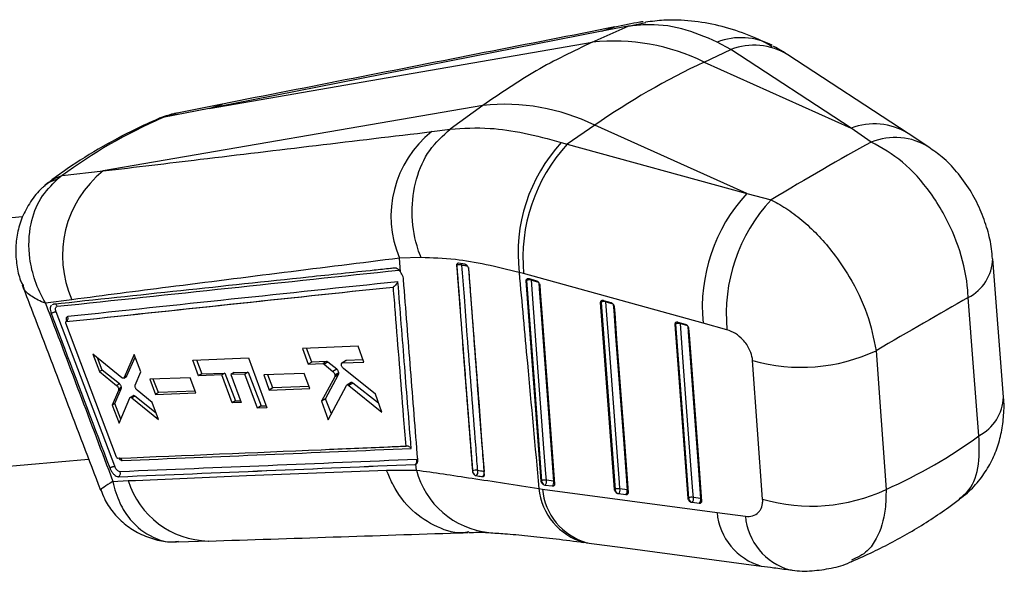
# Model space of a CAD drawing. Extents: x 29 to 520, y 22 to 419.
# Tile 2 of 14: x 177 to 256, y 56 to 101. Entities that reach past the tile are written whole.
import ezdxf

# ---------------------------------------------------------------- set-up
doc = ezdxf.new("R2010")
doc.units = 0
doc.header["$LTSCALE"] = 1.5
doc.layers.get('0').update_dxf_attribs({"linetype": 'CONTINUOUS'})

msp = doc.modelspace()

# ---------------------------------------------------------------- linework, layer by layer
at = {"color": 7, "linetype": 'CONTINUOUS'}
for p, q in [((226.129885, 100.169021), (227.5245, 100.464507)), ((223.999894, 99.770854), (192.489285, 93.581821)), ((223.243561, 98.88729), (226.128475, 100.16839)), ((226.129885, 100.169021), (223.999894, 99.770854)), ((226.128475, 100.16839), (226.129885, 100.169021)), ((192.489285, 93.581821), (223.243561, 98.88729)), ((234.363735, 98.301351), (233.265013, 98.905964)), ((232.221019, 97.300961), (234.363735, 98.301351)), ((244.01533, 91.989316), (234.363735, 98.301351)), ((232.221019, 97.300961), (244.01533, 91.989316)), ((248.582951, 91.570877), (238.93346, 97.88159)), ((214.461142, 93.817307), (183.991547, 88.560949)), ((192.489285, 93.581821), (188.764575, 92.839645)), ((193.543199, 93.920415), (189.920469, 93.208638)), ((214.461142, 93.817307), (211.842703, 91.922484)), ((188.764575, 92.839645), (189.176264, 93.008212)), ((210.360251, 91.716965), (211.839884, 91.920461)), ((211.839884, 91.920461), (211.842703, 91.922484)), ((223.4386, 92.230979), (221.233324, 90.709725)), ((235.632105, 86.739555), (223.4386, 92.230979)), ((245.629873, 90.878899), (244.01533, 91.989316)), ((250.254318, 90.474813), (248.583244, 91.569774)), ((220.755504, 90.856386), (221.233324, 90.709725)), ((221.233324, 90.709725), (235.632105, 86.739555)), ((180.696567, 88.186341), (183.991547, 88.560949)), ((180.696567, 88.186341), (180.315049, 87.897784)), ((235.632105, 86.739555), (237.589464, 86.234921)), ((177.509845, 84.874856), (155.579167, 82.916239)), ((209.497283, 81.611108), (207.771445, 81.564616)), ((207.859376, 80.456394), (207.771445, 81.564616)), ((256.240424, 70.416654), (255.376277, 81.516769)), ((212.34855, 80.976464), (212.35962, 80.982855)), ((213.01996, 81.079517), (212.500163, 81.155429)), ((213.067387, 81.06632), (213.01996, 81.079517)), ((217.731392, 80.327493), (217.367726, 80.424102)), ((232.129742, 76.35618), (217.731392, 80.327493)), ((218.146319, 79.926302), (218.163561, 79.921889)), ((218.163561, 79.921889), (218.751642, 79.750394)), ((207.257692, 79.25141), (207.250453, 79.247505)), ((217.934865, 79.740356), (217.970451, 79.7609)), ((219.133443, 63.686882), (217.934865, 79.740356)), ((181.479291, 78.233958), (179.356828, 77.955967)), ((179.961937, 77.857317), (179.887751, 77.824008)), ((223.909763, 77.997972), (223.945346, 78.018513)), ((225.030643, 62.995382), (223.909763, 77.997972)), ((224.121288, 78.183891), (224.138443, 78.179494)), ((224.138443, 78.179494), (224.726502, 78.007999)), ((184.91241, 64.866086), (180.21254, 77.254108)), ((185.059772, 65.613163), (180.999498, 76.346455)), ((181.024781, 76.474429), (181.026289, 76.4753)), ((181.026612, 76.475362), (181.026289, 76.475297)), ((229.88452, 76.255517), (229.920097, 76.276055)), ((230.927935, 62.303923), (229.88452, 76.255517)), ((230.096155, 76.44139), (230.113185, 76.437019)), ((230.113185, 76.437019), (230.701225, 76.265513)), ((234.049134, 75.825382), (232.129742, 76.35618)), ((204.448432, 74.502999), (199.970756, 74.330642)), ((199.970756, 74.330642), (200.430454, 73.064162)), ((200.71855, 73.230476), (200.294841, 74.343117)), ((204.904784, 73.234691), (204.448432, 74.502999)), ((185.485853, 71.976456), (183.15623, 73.869024)), ((183.15623, 73.869024), (183.689421, 72.463553)), ((183.907821, 72.589632), (183.53905, 73.558024)), ((186.480031, 73.832626), (185.66836, 71.982)), ((185.894807, 72.112726), (186.557561, 73.626118)), ((186.998807, 72.450841), (186.480031, 73.832626)), ((191.169943, 73.389053), (195.648349, 73.562682)), ((195.648349, 73.562682), (197.112029, 69.563701)), ((191.637509, 72.127151), (191.169943, 73.389053)), ((191.461661, 73.400361), (191.890775, 72.273358)), ((200.71855, 73.230476), (200.430454, 73.064162)), ((200.430454, 73.064162), (201.603119, 73.108908)), ((201.896699, 73.278389), (200.71855, 73.230476)), ((201.896699, 73.278389), (201.603119, 73.108908)), ((202.005408, 73.233759), (201.710646, 73.063597)), ((201.710646, 73.063597), (202.424652, 72.480125)), ((202.731353, 72.65718), (202.005408, 73.233759)), ((203.451066, 73.332746), (203.150052, 73.158974)), ((203.487504, 73.343076), (203.186425, 73.169266)), ((203.186425, 73.169266), (204.904784, 73.234691)), ((203.487504, 73.343076), (203.452341, 73.330233)), ((204.845915, 73.398296), (203.487504, 73.343076)), ((236.913443, 62.224448), (236.105882, 73.359395)), ((183.907821, 72.589632), (183.689421, 72.463553)), ((183.689421, 72.463553), (185.061998, 71.357768)), ((185.286393, 71.487308), (183.907821, 72.589632)), ((185.632846, 71.94018), (185.859246, 72.070878)), ((185.894807, 72.112726), (185.66836, 71.982)), ((186.552047, 71.389286), (186.998807, 72.450841)), ((190.975807, 71.969646), (187.721722, 71.845443)), ((191.423232, 70.763432), (190.975807, 71.969646)), ((191.890775, 72.273358), (191.637509, 72.127151)), ((193.499084, 72.19842), (191.637509, 72.127151)), ((191.890775, 72.273358), (193.761076, 72.349665)), ((193.761076, 72.349665), (193.499084, 72.19842)), ((194.326938, 69.950373), (193.499084, 72.19842)), ((193.761076, 72.349665), (194.611969, 70.114918)), ((194.509197, 72.380188), (194.243669, 72.226902)), ((195.35762, 72.269493), (194.243669, 72.226902)), ((194.243669, 72.226902), (195.070241, 69.978115)), ((194.509197, 72.380188), (195.628486, 72.42586)), ((195.628486, 72.42586), (195.35762, 72.269493)), ((196.359513, 69.535752), (195.35762, 72.269493)), ((195.628486, 72.42586), (196.662348, 69.710575)), ((200.121773, 72.318696), (196.869026, 72.195265)), ((196.869026, 72.195265), (197.311029, 70.985833)), ((197.605825, 71.156015), (197.205209, 72.20802)), ((200.561139, 71.107827), (200.121773, 72.318696)), ((202.570105, 72.058122), (201.508046, 70.090398)), ((201.841109, 70.282671), (202.88353, 72.239059)), ((202.731353, 72.65718), (202.424652, 72.480125)), ((202.88353, 72.239059), (202.570105, 72.058122)), ((202.89652, 72.363928), (202.584766, 72.183956)), ((205.834385, 70.647201), (203.265289, 72.701727)), ((185.286393, 71.487308), (185.061998, 71.357768)), ((185.445931, 71.221163), (185.220591, 71.091077)), ((187.721722, 71.845443), (188.172654, 70.641153)), ((188.414902, 70.781), (188.00543, 71.856273)), ((197.605825, 71.156015), (197.311029, 70.985833)), ((200.500932, 71.273755), (197.605825, 71.156015)), ((202.052267, 68.585816), (203.516616, 71.352955)), ((203.877915, 71.577706), (203.549043, 71.387852)), ((204.021927, 71.544709), (203.691628, 71.354032)), ((203.691628, 71.354032), (206.353818, 69.19904)), ((206.094977, 69.920678), (204.021927, 71.544709)), ((185.216392, 70.947938), (184.706799, 69.779255)), ((184.929151, 69.907616), (185.441793, 71.07806)), ((185.441793, 71.07806), (185.216392, 70.947938)), ((185.260169, 68.31774), (186.11518, 70.352951)), ((186.382178, 70.529521), (186.151193, 70.396176)), ((186.528358, 70.494683), (186.296442, 70.360801)), ((186.296442, 70.360801), (188.431238, 68.629429)), ((188.247487, 69.120019), (186.528358, 70.494683)), ((187.9241, 69.983408), (186.704222, 70.982741)), ((188.414902, 70.781), (188.172654, 70.641153)), ((188.172654, 70.641153), (191.423232, 70.763432)), ((191.372095, 70.901295), (188.414902, 70.781)), ((197.311029, 70.985833), (200.561139, 71.107827)), ((206.353818, 69.19904), (205.834385, 70.647201)), ((184.929151, 69.907616), (184.706799, 69.779255)), ((184.706799, 69.779255), (185.260169, 68.31774)), ((185.404111, 68.66037), (184.929151, 69.907616)), ((188.431238, 68.629429), (187.9241, 69.983408)), ((194.611969, 70.114918), (194.326938, 69.950373)), ((195.070241, 69.978115), (194.326938, 69.950373)), ((194.611969, 70.114918), (195.013931, 70.131314)), ((196.662348, 69.710575), (196.359513, 69.535752)), ((197.112029, 69.563701), (196.359513, 69.535752)), ((196.662348, 69.710575), (197.052445, 69.726492)), ((201.841109, 70.282671), (201.508046, 70.090398)), ((201.508046, 70.090398), (202.052267, 68.585816)), ((202.305246, 69.063855), (201.841109, 70.282671)), ((153.79878, 62.853474), (182.819063, 65.44526)), ((185.183401, 65.490506), (185.171761, 65.491461)), ((209.01355, 65.018808), (209.089171, 65.036337)), ((209.019951, 65.022504), (209.01355, 65.018808)), ((209.12672, 64.567619), (209.089171, 65.036337)), ((185.199718, 64.031818), (185.222219, 64.031714)), ((206.729231, 64.567894), (209.12672, 64.567619)), ((213.628152, 64.493605), (213.618449, 64.488004)), ((213.84543, 64.141951), (213.913413, 64.119015)), ((184.76148, 63.661644), (185.982265, 63.715669)), ((219.169052, 63.707439), (219.133443, 63.686882)), ((219.451498, 63.339563), (219.383422, 63.357366)), ((220.031925, 63.271506), (219.451498, 63.339563)), ((220.13741, 63.678339), (219.556985, 63.746403)), ((218.959489, 63.080471), (219.239241, 63.043757)), ((219.239241, 63.043757), (233.25402, 61.166508)), ((225.066256, 63.015941), (225.030643, 62.995382)), ((225.348716, 62.648073), (225.280552, 62.665911)), ((225.929149, 62.58002), (225.348716, 62.648073)), ((226.034619, 62.986863), (225.454188, 63.054917)), ((230.963555, 62.324486), (230.927935, 62.303923)), ((231.246026, 61.956637), (231.177746, 61.974517)), ((231.826471, 61.888591), (231.246026, 61.956637)), ((231.931907, 62.295444), (231.351475, 62.363485)), ((233.25402, 61.166508), (235.524702, 60.863965)), ((190.026334, 58.808869), (192.429118, 58.877504)), ((222.551322, 58.770011), (222.883307, 58.727805))]:
    msp.add_line(p, q, dxfattribs=at)
at = {"color": 8, "linetype": 'CONTINUOUS'}
for p, q in [((223.999894, 99.770854), (225.042991, 100.110522)), ((192.489285, 93.581821), (193.550034, 93.924944)), ((188.764575, 92.839645), (188.337753, 92.719097)), ((188.900311, 92.938787), (189.176264, 93.008212)), ((189.176264, 93.008212), (189.934213, 93.130007)), ((218.358421, 79.799849), (218.919908, 79.636116)), ((224.333316, 78.057481), (224.894756, 77.893751)), ((230.308078, 76.315042), (230.869439, 76.151315)), ((209.019951, 65.022504), (209.113304, 65.057591)), ((214.567796, 64.439467), (214.555291, 64.444936))]:
    msp.add_line(p, q, dxfattribs=at)
at = {"color": 8, "linetype": 'CONTINUOUS', "flags": 128}
for points in [[(180.315049, 87.897784), (179.677788, 87.655072), (179.305709, 87.390827)], [(179.77477, 87.773402), (180.04367, 87.946245), (180.696567, 88.186341)], [(218.358421, 79.799849), (218.350496, 79.847466), (218.343972, 79.869275)], [(218.948482, 79.601848), (218.985148, 79.11078), (219.139724, 77.040469), (219.758049, 68.759213), (220.13741, 63.678339)], [(224.318873, 78.126873), (224.325389, 78.10509), (224.333316, 78.057481)], [(224.923369, 77.85942), (224.96005, 77.368427), (225.114744, 75.298172), (225.733482, 67.017168), (226.034619, 62.986863)], [(230.293643, 76.38439), (230.300148, 76.362649), (230.308078, 76.315042)], [(230.898126, 76.11688), (230.934844, 75.625994), (231.089684, 73.555836), (231.70904, 65.275194), (231.931907, 62.295444)], [(220.20401, 63.648747), (220.182331, 63.660702), (220.13741, 63.678339)], [(226.034619, 62.986863), (226.07953, 62.969232), (226.102818, 62.956265)], [(231.931907, 62.295444), (231.976831, 62.277814), (232.000109, 62.264848)]]:
    msp.add_lwpolyline(points, dxfattribs=at)
at = {"color": 7, "linetype": 'CONTINUOUS', "flags": 128}
for points in [[(217.970451, 79.7609), (218.571974, 71.704511), (219.169052, 63.707439)], [(219.556985, 63.746403), (219.51834, 64.263979), (219.363776, 66.334296), (218.745488, 74.615573), (218.358421, 79.799849)], [(219.025205, 79.412571), (219.063852, 78.894991), (219.218446, 76.824678), (219.836799, 68.543426), (220.216183, 63.462553)], [(254.274083, 67.314294), (253.841967, 72.814806), (253.402528, 78.409652)], [(223.945346, 78.018513), (224.508019, 70.487563), (225.066256, 63.015941)], [(225.454188, 63.054917), (225.415518, 63.572484), (225.26085, 65.642742), (224.642152, 73.923782), (224.333316, 78.057481)], [(225.000084, 77.670175), (225.03876, 77.152611), (225.193461, 75.08236), (225.812248, 66.801359), (226.113399, 62.771069)], [(229.920097, 76.276055), (230.444051, 69.27059), (230.963555, 62.324486)], [(231.351475, 62.363485), (231.312768, 62.881031), (231.15795, 64.951202), (230.538659, 73.231895), (230.308078, 76.315042)], [(230.974819, 75.927702), (231.013534, 75.410161), (231.168386, 73.340009), (231.787815, 65.059379), (232.01071, 62.079633)], [(246.013638, 74.143947), (246.419475, 68.531809), (246.8188, 63.009508)], [(222.788318, 58.740622), (225.870655, 58.328018), (236.802733, 56.86486)]]:
    msp.add_lwpolyline(points, dxfattribs=at)
at = {"color": 7, "linetype": 'CONTINUOUS'}
for centre, radius, start, end in [((224.989324, 82.570946), 16.409472, 63.85128727, 96.10711041), ((258.148609, 42.246579), 60.854128, 115.21785939, 124.77676408), ((216.206905, 77.500963), 16.409472, 63.85128727, 96.10711041), ((215.732787, 84.940749), 8.647615, 128.40920836, 202.98014024), ((230.457251, 81.939628), 13.176968, 137.41426247, 186.60438716), ((231.109659, 81.596714), 13.438339, 137.30190364, 185.4195353), ((189.392385, 81.778008), 8.670487, 128.52814801, 204.12625264), ((245.506661, 77.626449), 13.437096, 137.2964676, 185.42452918), ((247.418228, 77.085305), 13.428331, 137.04947354, 185.38373699), ((212.600753, 80.528828), 0.514087, 69.94011103, 117.97268882), ((218.212989, 79.296744), 0.523703, 73.87704028, 117.588628), ((224.187904, 77.554388), 0.523686, 73.87885588, 117.59214927), ((230.162688, 75.811888), 0.523738, 73.8829338, 117.5932825), ((240.017147, 86.918354), 14.111817, 253.90905164, 295.14603929), ((208.843088, 65.295657), 0.325412, 302.9225532, 21.6722092), ((213.869275, 64.040499), 0.513269, 69.72900165, 118.01986297), ((214.09786, 64.540873), 0.472081, 185.74647458, 237.67510839), ((213.678061, 64.420756), 0.382672, 307.95357154, 15.33818368), ((214.183711, 64.341738), 0.385644, 308.81031219, 15.52149397), ((219.411601, 63.243227), 0.523758, 73.88429253, 117.58690555), ((219.639935, 63.755115), 0.47329, 185.7814744, 237.18153814), ((219.138626, 63.637781), 0.43223, 316.37366775, 14.55481946), ((219.719074, 63.569715), 0.432209, 316.37254484, 14.55582164), ((225.30882, 62.551729), 0.523765, 73.88629445, 117.58827821), ((225.53717, 63.063631), 0.473322, 185.78267226, 237.1689864), ((225.035764, 62.946297), 0.432292, 316.38041667, 14.55230228), ((225.616215, 62.878238), 0.432275, 316.37947321, 14.55368913), ((240.82249, 75.78482), 14.11256, 253.91932092, 295.14381), ((231.206129, 61.860431), 0.523631, 73.88459559, 117.59721934), ((231.434456, 62.37216), 0.473308, 185.78093077, 237.15450086), ((230.93307, 62.25484), 0.43228, 316.38280969, 14.5563308), ((231.513478, 62.186792), 0.432306, 316.38639212, 14.55638876)]:
    msp.add_arc(centre, radius, start, end, dxfattribs=at)
at = {"color": 8, "linetype": 'CONTINUOUS'}
for centre, radius, start, end in [((235.177429, 93.805742), 5.446981, 62.54741082, 110.55440483), ((236.227389, 93.509389), 5.141605, 58.21407985, 111.25168352), ((245.879228, 87.199404), 5.139784, 58.2243243, 111.2624936), ((247.543257, 86.096585), 5.150881, 58.19206624, 111.80613639), ((251.815243, 81.597585), 3.561234, 296.46889427, 358.74766133), ((212.517951, 81.015256), 0.161612, 126.50094646, 191.56545732), ((212.511637, 80.946101), 0.273442, 13.88671017, 41.78099849), ((218.128205, 79.793453), 0.161078, 126.38172636, 191.65952457), ((224.103086, 78.051072), 0.161064, 126.3787333, 191.66251764), ((230.077889, 76.308593), 0.161113, 126.38969146, 191.65155948), ((252.579199, 70.562423), 3.663738, 297.555696, 357.73537754), ((215.660591, 66.258408), 6.749091, 194.50834291, 263.77652041), ((192.610594, 65.823778), 6.955492, 197.64301903, 268.45250409), ((223.876329, 63.530674), 4.937408, 185.23161663, 254.64537581), ((224.138677, 63.469815), 4.917927, 184.96997227, 254.08609705), ((238.15245, 61.593188), 4.916978, 184.97821365, 254.09055289), ((240.425025, 61.294487), 4.919199, 185.02087743, 254.20852175)]:
    msp.add_arc(centre, radius, start, end, dxfattribs=at)
at = {"color": 7, "linetype": 'CONTINUOUS'}
for centre, major_axis, ratio, start_param, end_param in [((248.792639, 32.411541), (76.87151, -46.166515), 0.597726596, 2.741063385, 2.901309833), ((203.505409, 47.411935), (62.821372, 49.613945), 0.151031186, 0.723481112, 0.883142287), ((203.505409, 47.411935), (68.461575, 41.027416), 0.017388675, 0.743816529, 0.890520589), ((201.992503, 73.026756), (-0.130242, 0.242538), 0.516868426, 5.407256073, 6.037243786), ((202.716102, 72.448909), (-0.132513, 0.246765), 0.516868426, 3.481213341, 4.103395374), ((185.269651, 71.280118), (-0.133044, 0.247755), 0.516868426, 3.537566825, 4.210290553), ((197.405696, 131.507037), (61.614878, -60.071934), 0.661951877, 6.024878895, 6.172995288)]:
    msp.add_ellipse(centre, major_axis=major_axis, ratio=ratio, start_param=start_param, end_param=end_param, dxfattribs=at)
for points, knots in [([(227.331393, 100.537803), (227.243083, 100.523384), (226.533264, 100.407479), (225.7395, 100.248419), (225.044489, 100.109148)], [0, 0, 0, 0, 0.124410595, 1, 1, 1, 1]), ([(237.645, 98.550391), (237.642095, 98.552175), (236.983131, 98.956747), (235.573751, 99.565512), (233.416663, 100.267942), (231.207657, 100.628089), (229.229767, 100.717981), (228.009798, 100.555137), (227.520572, 100.489833)], [0, 0, 0, 0, 0.000971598, 0.220332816, 0.436847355, 0.649774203, 0.859554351, 1, 1, 1, 1]), ([(225.048988, 100.111988), (221.556768, 99.425237), (211.044592, 97.357999), (200.555116, 95.301023), (193.550318, 93.92739)], [0, 0, 0, 0, 0.3322071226, 1, 1, 1, 1]), ([(233.265013, 98.905964), (232.32161, 99.309812), (230.409224, 100.128459), (227.984481, 100.370329), (226.569004, 100.216321), (226.128475, 100.16839)], [0, 0, 0, 0, 0.401410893, 0.813705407, 1, 1, 1, 1]), ([(223.243561, 98.88729), (221.728322, 98.165395), (218.697842, 96.721605), (215.873375, 94.785406), (214.461142, 93.817307)], [0, 0, 0, 0, 0.500000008, 1, 1, 1, 1]), ([(238.931588, 97.87052), (238.696412, 98.030755), (238.30893, 98.294761), (237.900159, 98.503064), (237.739484, 98.584941)], [0, 0, 0, 0, 0.606933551, 1, 1, 1, 1]), ([(188.336827, 92.718696), (187.75864, 92.457368), (186.11907, 91.71632), (183.559582, 90.334972), (181.318027, 88.907009), (180.102164, 88.013887), (179.774338, 87.773079)], [0, 0, 0, 0, 0.187261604, 0.531019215, 0.87355132, 1, 1, 1, 1]), ([(189.133298, 93.014893), (188.917351, 92.950626), (188.642453, 92.868815), (188.39176, 92.731756), (188.338, 92.702364)], [0, 0, 0, 0, 0.785553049, 1, 1, 1, 1]), ([(189.955365, 93.196871), (189.851296, 93.184793), (189.490365, 93.142906), (189.152134, 93.007007), (188.911427, 92.910292)], [0, 0, 0, 0, 0.288334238, 1, 1, 1, 1]), ([(183.991547, 88.560949), (186.587696, 88.873083), (195.385634, 89.930857), (204.168844, 90.978481), (210.360251, 91.716965)], [0, 0, 0, 0, 0.295086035, 1, 1, 1, 1]), ([(209.497283, 81.611108), (209.480221, 81.653839), (209.358845, 81.957827), (208.96518, 83.124506), (208.65039, 85.252098), (209.016512, 87.94435), (210.073114, 90.348287), (211.25096, 91.396402), (211.839884, 91.920461)], [0, 0, 0, 0, 0.011769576, 0.083728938, 0.312805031, 0.54187372, 0.770936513, 1, 1, 1, 1]), ([(211.842703, 91.922484), (212.879384, 91.985855), (214.702377, 92.097292), (217.746045, 91.66349), (219.746343, 91.127032), (220.755504, 90.856386)], [0, 0, 0, 0, 0.395136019, 0.694842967, 1, 1, 1, 1]), ([(253.402528, 78.409652), (253.393796, 78.60065), (253.339342, 79.79182), (252.856062, 82.128448), (251.68177, 84.820976), (250.114118, 87.268905), (248.171306, 89.466172), (246.480294, 90.406169), (245.629873, 90.878899)], [0, 0, 0, 0, 0.03986913, 0.248646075, 0.453590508, 0.569992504, 0.783746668, 1, 1, 1, 1]), ([(255.350359, 81.520372), (255.334183, 81.781365), (255.285342, 82.569412), (254.967301, 83.893718), (254.400418, 85.485114), (253.577266, 87.061254), (252.548602, 88.477607), (251.433904, 89.637513), (250.620008, 90.204467), (250.254996, 90.458732)], [0, 0, 0, 0, 0.074048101, 0.22358193, 0.380900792, 0.545425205, 0.718627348, 0.873811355, 1, 1, 1, 1]), ([(179.356828, 77.955967), (179.353707, 77.961305), (179.01866, 78.534461), (178.478554, 79.712299), (177.957428, 81.885936), (178.038536, 84.206339), (178.858457, 86.428273), (179.83377, 87.412236), (180.315049, 87.897784)], [0, 0, 0, 0, 0.001593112, 0.171051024, 0.332209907, 0.587387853, 0.796391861, 1, 1, 1, 1]), ([(179.78494, 87.758736), (179.723221, 87.7202), (179.484043, 87.570865), (179.280127, 87.374521), (179.12883, 87.228842)], [0, 0, 0, 0, 0.258047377, 1, 1, 1, 1]), ([(179.320369, 87.374368), (179.24373, 87.315478), (178.782095, 86.96076), (178.134642, 86.11087), (177.455169, 84.88162), (177.068154, 83.582036), (176.925651, 82.278484), (177.02945, 80.99715), (177.234163, 80.028139), (177.458693, 79.523601), (177.510637, 79.40688)], [0, 0, 0, 0, 0.032975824, 0.198629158, 0.359226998, 0.51283852, 0.660167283, 0.807887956, 0.955556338, 1, 1, 1, 1]), ([(237.589464, 86.234921), (237.615621, 86.222531), (238.06202, 86.011095), (238.945944, 85.498059), (240.641512, 84.203328), (242.372197, 82.357301), (244.097525, 79.79575), (245.434044, 77.055912), (245.819991, 75.116858), (246.013638, 74.143947)], [0, 0, 0, 0, 0.006927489, 0.118223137, 0.229517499, 0.44898737, 0.588060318, 0.793311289, 1, 1, 1, 1]), ([(207.771445, 81.564616), (201.593526, 80.794824), (192.829808, 79.702831), (184.065319, 78.568616), (181.479291, 78.233958)], [0, 0, 0, 0, 0.704942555, 1, 1, 1, 1]), ([(217.367726, 80.424102), (216.476936, 80.642468), (214.68174, 81.082538), (211.998455, 81.534976), (210.39066, 81.583915), (209.497283, 81.611108)], [0, 0, 0, 0, 0.304423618, 0.61350043, 1, 1, 1, 1]), ([(207.384993, 80.770242), (207.275042, 80.758648), (206.725282, 80.700675), (204.416121, 80.457137), (195.393453, 79.504502), (186.796565, 78.586851), (179.962091, 77.857324)], [0, 0, 0, 0, 0.012041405, 0.060207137, 0.252870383, 1, 1, 1, 1]), ([(180.30361, 77.702658), (184.877882, 78.189516), (194.026393, 79.163227), (203.157823, 80.124673), (207.723521, 80.605394)], [0, 0, 0, 0, 0.500001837, 1, 1, 1, 1]), ([(207.581979, 80.720209), (207.530853, 80.743079), (207.46125, 80.774215), (207.40099, 80.771076), (207.384993, 80.770242)], [0, 0, 0, 0, 0.734540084, 1, 1, 1, 1]), ([(207.859376, 80.456394), (207.852324, 80.466065), (207.800014, 80.5378), (207.705883, 80.640248), (207.618181, 80.696846), (207.581979, 80.720209)], [0, 0, 0, 0, 0.083831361, 0.621820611, 1, 1, 1, 1]), ([(212.500163, 81.155429), (212.476835, 81.155677), (212.430176, 81.156173), (212.379254, 81.117543), (212.34876, 81.056724), (212.348618, 81.002535), (212.34855, 80.976464)], [0, 0, 0, 0, 0.254745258, 0.509523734, 0.76402985, 1, 1, 1, 1]), ([(212.34855, 80.976464), (212.559751, 78.228133), (212.982153, 72.73147), (213.406351, 67.235826), (213.618449, 64.488004)], [0, 0, 0, 0, 0.499999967, 1, 1, 1, 1]), ([(212.35962, 80.982855), (212.570759, 78.234335), (212.783514, 75.464759), (213.205758, 69.968613), (213.417767, 67.220583), (213.628152, 64.493605)], [0, 0, 0, 0, 0.499999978, 0.50383039, 1, 1, 1, 1]), ([(214.047102, 64.521979), (214.033792, 64.694319), (213.967241, 65.556024), (213.687772, 69.175309), (213.342581, 73.6555), (212.986123, 78.290537), (212.841923, 80.1677), (212.777086, 81.011728)], [0, 0, 0, 0, 0.031357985, 0.1567905, 0.658520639, 0.84646071, 1, 1, 1, 1]), ([(213.31863, 80.714912), (213.31426, 80.743268), (213.305266, 80.801636), (213.261768, 80.893498), (213.19988, 80.976112), (213.131387, 81.035981), (213.086465, 81.057276), (213.067387, 81.06632)], [0, 0, 0, 0, 0.2017452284, 0.41528635, 0.6288103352, 0.8423608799, 1, 1, 1, 1]), ([(214.582485, 64.221278), (214.569287, 64.393095), (214.503132, 65.254377), (214.225191, 68.873645), (213.816883, 74.199564), (213.462284, 78.836442), (213.31863, 80.714912)], [0, 0, 0, 0, 0.031255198, 0.15667523, 0.658356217, 1, 1, 1, 1]), ([(208.092401, 79.853624), (208.081946, 79.923922), (208.061037, 80.064518), (207.973998, 80.279423), (207.895394, 80.400784), (207.859376, 80.456394)], [0, 0, 0, 0, 0.351399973, 0.702798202, 1, 1, 1, 1]), ([(209.232727, 65.413023), (209.042051, 67.819447), (208.660698, 72.632295), (208.281833, 77.446514), (208.092401, 79.853624)], [0, 0, 0, 0, 0.500000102, 1, 1, 1, 1]), ([(217.367726, 80.424102), (217.587712, 77.996969), (218.111519, 72.217739), (218.6482, 66.434749), (218.959489, 63.080471)], [0, 0, 0, 0, 0.4199751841, 1, 1, 1, 1]), ([(217.934865, 79.740356), (217.935457, 79.768254), (217.936642, 79.824041), (217.973556, 79.887491), (218.032123, 79.92654), (218.094305, 79.935382), (218.134161, 79.928424), (218.146319, 79.926302)], [0, 0, 0, 0, 0.223325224, 0.446589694, 0.671472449, 0.899778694, 1, 1, 1, 1]), ([(177.485349, 79.410992), (177.721511, 78.794985), (179.821627, 73.317034), (181.911146, 67.832787), (183.765694, 62.965255)], [0, 0, 0, 0, 0.112452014, 1, 1, 1, 1]), ([(181.024781, 76.474429), (185.424823, 76.941938), (194.172222, 77.871356), (202.908582, 78.790634), (207.250453, 79.247505)], [0, 0, 0, 0, 0.5030113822, 1, 1, 1, 1]), ([(181.026289, 76.4753), (185.396824, 76.939814), (194.146305, 77.869737), (202.883612, 78.793539), (207.257245, 79.251363), (207.257692, 79.25141)], [0, 0, 0, 0, 0.499493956, 0.999948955, 1, 1, 1, 1]), ([(207.644341, 79.672705), (203.1812, 79.203697), (194.353276, 78.276017), (185.512561, 77.338658), (181.141453, 76.8752)], [0, 0, 0, 0, 0.505570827, 1, 1, 1, 1]), ([(207.250453, 79.247505), (207.25085, 79.24246), (207.30539, 78.549103), (207.5791, 75.101044), (207.916389, 70.844899), (208.200895, 67.277373), (208.265845, 66.462944)], [0, 0, 0, 0, 0.0011840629, 0.1627186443, 0.8088572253, 1, 1, 1, 1]), ([(207.644341, 79.672705), (207.643993, 79.672047), (207.622003, 79.630522), (207.568376, 79.544794), (207.47049, 79.425218), (207.377406, 79.335691), (207.309758, 79.28196), (207.273636, 79.260766), (207.257692, 79.25141)], [0, 0, 0, 0, 0.005311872, 0.335579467, 0.64050411, 0.809010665, 0.915694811, 1, 1, 1, 1]), ([(208.705815, 66.301571), (208.531769, 68.486443), (208.176774, 72.942859), (207.824105, 77.400524), (207.644341, 79.672705)], [0, 0, 0, 0, 0.490275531, 1, 1, 1, 1]), ([(218.751642, 79.750394), (218.774033, 79.742084), (218.824578, 79.723324), (218.900072, 79.665811), (218.966319, 79.586346), (219.011833, 79.497346), (219.020873, 79.440031), (219.025205, 79.412571)], [0, 0, 0, 0, 0.168681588, 0.380777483, 0.592840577, 0.804928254, 1, 1, 1, 1]), ([(179.356828, 77.955967), (180.264241, 75.56246), (182.070076, 70.799162), (183.867328, 66.032907), (184.76148, 63.661644)], [0, 0, 0, 0, 0.502489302, 1, 1, 1, 1]), ([(179.836472, 77.80099), (179.806544, 77.761758), (179.746762, 77.683392), (179.727719, 77.484474), (179.756796, 77.28934), (179.799133, 77.167106), (179.813525, 77.125553)], [0, 0, 0, 0, 0.285127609, 0.569542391, 0.853669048, 1, 1, 1, 1]), ([(180.303759, 77.70268), (180.285389, 77.73741), (180.248649, 77.806869), (180.157495, 77.870152), (180.055852, 77.892762), (179.992921, 77.869011), (179.961937, 77.857317)], [0, 0, 0, 0, 0.251898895, 0.503799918, 0.755695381, 1, 1, 1, 1]), ([(180.212535, 77.254109), (180.201426, 77.287054), (180.173627, 77.369497), (180.159301, 77.494812), (180.178389, 77.608522), (180.228482, 77.68266), (180.279934, 77.69636), (180.30361, 77.702664)], [0, 0, 0, 0, 0.1471004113, 0.3681139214, 0.5894750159, 0.8110998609, 1, 1, 1, 1]), ([(223.909763, 77.997972), (223.910354, 78.025868), (223.911535, 78.081653), (223.948445, 78.145097), (224.007001, 78.184148), (224.069207, 78.193), (224.109097, 78.186023), (224.121288, 78.183891)], [0, 0, 0, 0, 0.223271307, 0.44648148, 0.671274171, 0.89953216, 1, 1, 1, 1]), ([(224.726502, 78.007999), (224.748926, 77.999674), (224.799501, 77.980897), (224.875023, 77.92334), (224.941251, 77.843857), (224.986717, 77.754886), (224.995756, 77.697605), (225.000084, 77.670175)], [0, 0, 0, 0, 0.168926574, 0.381006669, 0.593086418, 0.805144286, 1, 1, 1, 1]), ([(180.212368, 77.25456), (180.199775, 77.253624), (180.174591, 77.251751), (180.126106, 77.242442), (180.072261, 77.228795), (180.014452, 77.210917), (179.955324, 77.189686), (179.897453, 77.165978), (179.849812, 77.144008), (179.823651, 77.130311), (179.813702, 77.125102)], [0, 0, 0, 0, 0.131345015, 0.26269376, 0.39403235, 0.525366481, 0.656712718, 0.788055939, 0.919395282, 1, 1, 1, 1]), ([(179.813702, 77.125102), (179.884258, 76.939629), (180.237039, 76.012262), (181.806711, 71.884151), (183.301484, 67.939565), (184.514965, 64.737287)], [0, 0, 0, 0, 0.044932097, 0.224660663, 1, 1, 1, 1]), ([(181.026612, 76.475362), (181.054657, 76.495879), (181.110746, 76.536914), (181.159751, 76.641584), (181.175179, 76.761197), (181.152695, 76.837199), (181.141453, 76.8752)], [0, 0, 0, 0, 0.250002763, 0.500000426, 0.749999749, 1, 1, 1, 1]), ([(180.999498, 76.346455), (180.995001, 76.360666), (180.986005, 76.38909), (180.985028, 76.42729), (180.993803, 76.456391), (181.008813, 76.471042), (181.020804, 76.473586), (181.024781, 76.474429)], [0, 0, 0, 0, 0.222742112, 0.445503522, 0.667995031, 0.889892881, 1, 1, 1, 1]), ([(181.089646, 76.560677), (181.08965, 76.560181), (181.089661, 76.558731), (181.074906, 76.522578), (181.040944, 76.485659), (181.01506, 76.473772), (181.008686, 76.470845)], [0, 0, 0, 0, 0.166109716, 0.485321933, 0.873273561, 1, 1, 1, 1]), ([(229.88452, 76.255517), (229.885113, 76.283408), (229.886301, 76.339181), (229.923185, 76.402645), (229.98175, 76.44167), (230.043988, 76.450531), (230.083921, 76.443534), (230.096155, 76.44139)], [0, 0, 0, 0, 0.223196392, 0.446314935, 0.671049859, 0.899226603, 1, 1, 1, 1]), ([(230.701225, 76.265513), (230.72369, 76.25717), (230.774309, 76.238371), (230.849857, 76.180744), (230.916063, 76.101242), (230.961469, 76.012312), (230.970499, 75.955083), (230.974819, 75.927702)], [0, 0, 0, 0, 0.169242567, 0.381329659, 0.593410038, 0.805472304, 1, 1, 1, 1]), ([(236.105875, 73.359396), (236.105788, 73.360611), (236.090907, 73.567397), (235.991726, 74.00463), (235.691235, 74.578992), (235.269468, 75.103457), (234.72713, 75.568172), (234.279029, 75.738167), (234.049134, 75.825382)], [0, 0, 0, 0, 0.001201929, 0.204635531, 0.408047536, 0.546678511, 0.767426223, 1, 1, 1, 1]), ([(201.603119, 73.108908), (201.621392, 73.107039), (201.655412, 73.103559), (201.693169, 73.076242), (201.710646, 73.063597)], [0, 0, 0, 0, 0.53711227, 1, 1, 1, 1]), ([(203.105726, 72.978765), (203.10245, 73.005738), (203.095898, 73.059684), (203.111864, 73.121864), (203.142716, 73.160982), (203.172707, 73.166666), (203.186425, 73.169266)], [0, 0, 0, 0, 0.259856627, 0.51971196, 0.78031706, 1, 1, 1, 1]), ([(203.265289, 72.701727), (203.245284, 72.720207), (203.205269, 72.757172), (203.15423, 72.836651), (203.120532, 72.913637), (203.109919, 72.960322), (203.105726, 72.978765)], [0, 0, 0, 0, 0.274348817, 0.548769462, 0.821743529, 1, 1, 1, 1]), ([(185.66836, 71.982), (185.658862, 71.966883), (185.639867, 71.93665), (185.590626, 71.925653), (185.537158, 71.939458), (185.501286, 71.965324), (185.485853, 71.976453)], [0, 0, 0, 0, 0.265854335, 0.531659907, 0.79850833, 1, 1, 1, 1]), ([(185.857565, 72.074011), (185.862814, 72.075818), (185.879584, 72.081591), (185.888608, 72.100047), (185.894807, 72.112726)], [0, 0, 0, 0, 0.313007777, 1, 1, 1, 1]), ([(202.424652, 72.480125), (202.444772, 72.46094), (202.485016, 72.422567), (202.535676, 72.341455), (202.570921, 72.258431), (202.580461, 72.207116), (202.584766, 72.183956)], [0, 0, 0, 0, 0.262231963, 0.524509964, 0.785397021, 1, 1, 1, 1]), ([(202.584766, 72.183956), (202.586645, 72.157265), (202.590124, 72.107854), (202.57641, 72.073787), (202.570105, 72.058122)], [0, 0, 0, 0, 0.540192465, 1, 1, 1, 1]), ([(202.89652, 72.363928), (202.890582, 72.391786), (202.878705, 72.447502), (202.83736, 72.533387), (202.786554, 72.607071), (202.74882, 72.641324), (202.731353, 72.65718)], [0, 0, 0, 0, 0.258711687, 0.517426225, 0.776620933, 1, 1, 1, 1]), ([(185.061998, 71.357768), (185.082334, 71.338693), (185.12301, 71.300541), (185.174647, 71.220043), (185.206454, 71.147413), (185.217065, 71.105129), (185.220591, 71.091077)], [0, 0, 0, 0, 0.286456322, 0.572959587, 0.858089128, 1, 1, 1, 1]), ([(185.445931, 71.221163), (185.437869, 71.24964), (185.421745, 71.306591), (185.375431, 71.390414), (185.327881, 71.451043), (185.296994, 71.478042), (185.286393, 71.487308)], [0, 0, 0, 0, 0.283621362, 0.567230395, 0.851466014, 1, 1, 1, 1]), ([(186.553327, 71.227078), (186.547548, 71.255221), (186.535991, 71.311505), (186.542402, 71.36304), (186.550622, 71.385409), (186.552047, 71.389286)], [0, 0, 0, 0, 0.452594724, 0.90514794, 1, 1, 1, 1]), ([(186.704222, 70.982747), (186.683796, 71.00244), (186.64294, 71.041828), (186.591471, 71.123921), (186.564478, 71.188039), (186.554799, 71.221925), (186.553327, 71.227078)], [0, 0, 0, 0, 0.315066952, 0.630189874, 0.943757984, 1, 1, 1, 1]), ([(203.516616, 71.352955), (203.527106, 71.366956), (203.548082, 71.394952), (203.598968, 71.401869), (203.649005, 71.385352), (203.68037, 71.362305), (203.691628, 71.354032)], [0, 0, 0, 0, 0.280356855, 0.560625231, 0.842288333, 1, 1, 1, 1]), ([(204.021927, 71.544709), (204.001442, 71.558126), (203.960474, 71.584959), (203.909958, 71.593278), (203.887995, 71.579533), (203.879748, 71.574372)], [0, 0, 0, 0, 0.3844323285, 0.7688612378, 1, 1, 1, 1]), ([(185.220591, 71.091077), (185.225034, 71.063302), (185.233917, 71.007772), (185.222232, 70.967878), (185.216392, 70.947938)], [0, 0, 0, 0, 0.500198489, 1, 1, 1, 1]), ([(186.11518, 70.352951), (186.124451, 70.368262), (186.14299, 70.398879), (186.19164, 70.410679), (186.244901, 70.397606), (186.280852, 70.371934), (186.296442, 70.360801)], [0, 0, 0, 0, 0.2650871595, 0.5301185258, 0.7962328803, 1, 1, 1, 1]), ([(186.528358, 70.494683), (186.507905, 70.508422), (186.467, 70.535899), (186.415602, 70.545157), (186.392825, 70.531617), (186.383912, 70.526318)], [0, 0, 0, 0, 0.378382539, 0.756736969, 1, 1, 1, 1]), ([(252.700606, 62.247098), (252.924156, 62.407914), (253.548286, 62.856895), (254.37776, 63.799137), (255.167434, 64.988283), (255.737993, 66.265077), (256.11531, 67.597879), (256.274275, 68.98684), (256.308695, 69.938864), (256.238475, 70.420273), (256.236941, 70.430788)], [0, 0, 0, 0, 0.088076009, 0.245899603, 0.398769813, 0.545139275, 0.694103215, 0.843393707, 0.996579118, 1, 1, 1, 1]), ([(208.265845, 66.462944), (208.236338, 66.461686), (207.76097, 66.441433), (205.502177, 66.345517), (197.828768, 66.019248), (190.616437, 65.717678), (185.183401, 65.490506)], [0, 0, 0, 0, 0.003829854, 0.061699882, 0.293180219, 1, 1, 1, 1]), ([(208.705815, 66.301571), (208.705108, 66.302514), (208.700337, 66.30887), (208.670387, 66.346497), (208.608642, 66.404627), (208.512339, 66.459316), (208.41894, 66.485854), (208.333757, 66.488341), (208.287469, 66.47103), (208.265845, 66.462944)], [0, 0, 0, 0, 0.007084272, 0.047796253, 0.287828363, 0.495438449, 0.676732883, 0.848986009, 1, 1, 1, 1]), ([(185.171761, 65.491461), (185.166426, 65.492908), (185.151692, 65.496904), (185.125282, 65.514623), (185.095911, 65.54611), (185.073464, 65.581013), (185.063604, 65.604176), (185.059777, 65.613166)], [0, 0, 0, 0, 0.134830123, 0.372354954, 0.610162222, 0.848699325, 1, 1, 1, 1]), ([(185.520267, 65.334269), (189.356971, 65.492304), (197.075552, 65.810235), (204.813964, 66.137155), (208.705815, 66.301571)], [0, 0, 0, 0, 0.497073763, 1, 1, 1, 1]), ([(184.514981, 64.737251), (184.524133, 64.742032), (184.549693, 64.755384), (184.596631, 64.777092), (184.65491, 64.801018), (184.714407, 64.822411), (184.772494, 64.8404), (184.826475, 64.854085), (184.874931, 64.863376), (184.899916, 64.865183), (184.91241, 64.866086)], [0, 0, 0, 0, 0.073801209, 0.206112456, 0.338426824, 0.470748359, 0.603065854, 0.735381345, 0.867687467, 1, 1, 1, 1]), ([(185.346965, 64.432703), (185.321422, 64.435052), (185.264626, 64.440275), (185.163444, 64.500686), (185.059226, 64.603813), (184.970427, 64.731806), (184.930738, 64.823673), (184.912414, 64.866086)], [0, 0, 0, 0, 0.175177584, 0.389517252, 0.603361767, 0.816878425, 1, 1, 1, 1]), ([(185.222399, 64.031717), (189.180826, 64.193476), (197.097691, 64.516994), (205.041594, 64.851537), (209.01355, 65.018808)], [0, 0, 0, 0, 0.499999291, 1, 1, 1, 1]), ([(185.223413, 64.032303), (189.183065, 64.194758), (197.102378, 64.519668), (205.047423, 64.854892), (209.019951, 65.022504)], [0, 0, 0, 0, 0.499999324, 1, 1, 1, 1]), ([(185.520267, 65.334269), (185.502768, 65.368826), (185.467771, 65.437938), (185.382521, 65.502724), (185.320298, 65.509705), (185.291569, 65.512929)], [0, 0, 0, 0, 0.349930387, 0.699858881, 1, 1, 1, 1]), ([(209.145498, 65.41583), (205.172737, 65.249014), (197.227329, 64.915386), (189.307048, 64.593593), (185.346965, 64.4327)], [0, 0, 0, 0, 0.500007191, 1, 1, 1, 1]), ([(209.089171, 65.036337), (209.123166, 65.060516), (209.191158, 65.108875), (209.23632, 65.250463), (209.233803, 65.364355), (209.232727, 65.413023)], [0, 0, 0, 0, 0.36412926, 0.728280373, 1, 1, 1, 1]), ([(184.514969, 64.737289), (184.550591, 64.656485), (184.621827, 64.494892), (184.778383, 64.281736), (184.949921, 64.122446), (185.095649, 64.045015), (185.17332, 64.035165), (185.199718, 64.031818)], [0, 0, 0, 0, 0.221370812, 0.442697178, 0.664110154, 0.885844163, 1, 1, 1, 1]), ([(185.223323, 64.032303), (185.251804, 64.052766), (185.308766, 64.093691), (185.360083, 64.198472), (185.378189, 64.318345), (185.35743, 64.394585), (185.34705, 64.432706)], [0, 0, 0, 0, 0.250000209, 0.500000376, 0.749994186, 1, 1, 1, 1]), ([(185.982265, 63.715669), (189.147554, 63.851707), (196.045059, 64.148148), (202.977897, 64.420517), (206.729231, 64.567894)], [0, 0, 0, 0, 0.458903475, 1, 1, 1, 1]), ([(213.32887, 59.607586), (213.23827, 59.58736), (212.401502, 59.400559), (210.756655, 59.923393), (208.71775, 61.197902), (207.451633, 62.89428), (206.902787, 64.093439), (206.751927, 64.505848), (206.729231, 64.567894)], [0, 0, 0, 0, 0.033595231, 0.31028136, 0.586968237, 0.863657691, 0.979487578, 1, 1, 1, 1]), ([(209.12672, 64.567619), (210.552654, 64.360856), (213.440388, 63.942129), (217.104619, 63.370059), (218.959489, 63.080471)], [0, 0, 0, 0, 0.493790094, 1, 1, 1, 1]), ([(213.618449, 64.488004), (213.623165, 64.457899), (213.632597, 64.39769), (213.677112, 64.303775), (213.738432, 64.22095), (213.798308, 64.168245), (213.834504, 64.148048), (213.84543, 64.141951)], [0, 0, 0, 0, 0.225500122, 0.450996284, 0.676571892, 0.902375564, 1, 1, 1, 1]), ([(213.913413, 64.119015), (214.055669, 64.096986), (214.225701, 64.070656), (214.397369, 64.045366), (214.425411, 64.041235)], [0, 0, 0, 0, 0.83664565, 1, 1, 1, 1]), ([(214.555291, 64.444936), (214.45736, 64.459441), (214.287192, 64.484646), (214.11865, 64.510854), (214.047102, 64.521979)], [0, 0, 0, 0, 0.5754946, 1, 1, 1, 1]), ([(214.425411, 64.041235), (214.4283, 64.040853), (214.455411, 64.03727), (214.503464, 64.043677), (214.554141, 64.082964), (214.58262, 64.144781), (214.582527, 64.197102), (214.582485, 64.221278)], [0, 0, 0, 0, 0.029976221, 0.281323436, 0.53271727, 0.784087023, 1, 1, 1, 1]), ([(219.383422, 63.357366), (219.354575, 63.371761), (219.29687, 63.400558), (219.220596, 63.47556), (219.163988, 63.56343), (219.138886, 63.636975), (219.134566, 63.676589), (219.133443, 63.686882)], [0, 0, 0, 0, 0.232052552, 0.464201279, 0.694195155, 0.920536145, 1, 1, 1, 1]), ([(220.216183, 63.462553), (220.215596, 63.434317), (220.214424, 63.377846), (220.177194, 63.31375), (220.118313, 63.274664), (220.064482, 63.268086), (220.034732, 63.271211), (220.031925, 63.271506)], [0, 0, 0, 0, 0.243659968, 0.487316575, 0.7309745, 0.974610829, 1, 1, 1, 1]), ([(183.798955, 62.976328), (183.885594, 62.738911), (184.117353, 62.10382), (184.74867, 61.174799), (185.647614, 60.244241), (186.752229, 59.498659), (187.992357, 59.007148), (189.119592, 58.779792), (189.796577, 58.813296), (190.036308, 58.82516)], [0, 0, 0, 0, 0.095468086, 0.25537663, 0.415850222, 0.576892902, 0.747428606, 0.910560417, 1, 1, 1, 1]), ([(225.280552, 62.665911), (225.251707, 62.680315), (225.194004, 62.70913), (225.117743, 62.784145), (225.061152, 62.872025), (225.036087, 62.945535), (225.031764, 62.985119), (225.030643, 62.995382)], [0, 0, 0, 0, 0.232092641, 0.46430243, 0.694346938, 0.92074967, 1, 1, 1, 1]), ([(226.113399, 62.771069), (226.113556, 62.7687), (226.115632, 62.73745), (226.108419, 62.680646), (226.070743, 62.617964), (226.009754, 62.581231), (225.957366, 62.576818), (225.929749, 62.579952), (225.929149, 62.58002)], [0, 0, 0, 0, 0.019982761, 0.263644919, 0.507293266, 0.750953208, 0.994588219, 1, 1, 1, 1]), ([(231.177746, 61.974517), (231.148895, 61.988936), (231.091192, 62.017776), (231.014947, 62.092826), (230.958384, 62.180709), (230.933349, 62.254177), (230.929047, 62.293706), (230.927935, 62.303923)], [0, 0, 0, 0, 0.232217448, 0.464463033, 0.694598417, 0.921065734, 1, 1, 1, 1]), ([(232.01071, 62.079633), (232.010871, 62.077223), (232.012966, 62.045927), (232.005698, 61.989115), (231.968006, 61.926445), (231.906966, 61.889813), (231.85463, 61.885319), (231.827034, 61.888525), (231.826471, 61.888591)], [0, 0, 0, 0, 0.0203216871, 0.2639748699, 0.5076338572, 0.751303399, 0.9949302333, 1, 1, 1, 1]), ([(235.524702, 60.863965), (235.530155, 60.863259), (235.736377, 60.836548), (236.128228, 60.860307), (236.521584, 61.079914), (236.79329, 61.423777), (236.921484, 61.794609), (236.915566, 62.11096), (236.913443, 62.224448)], [0, 0, 0, 0, 0.0066582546, 0.2518126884, 0.4971829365, 0.6319872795, 0.8679784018, 1, 1, 1, 1]), ([(244.083058, 57.241131), (244.648152, 57.49045), (246.301234, 58.219792), (248.919902, 59.638793), (251.205372, 61.099443), (252.430235, 62.009824), (252.716456, 62.222559)], [0, 0, 0, 0, 0.184294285, 0.539120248, 0.892303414, 1, 1, 1, 1]), ([(192.426326, 58.870538), (199.111355, 59.087594), (206.047069, 59.312789), (213.002208, 59.547124), (213.253594, 59.555594)], [0, 0, 0, 0, 0.963856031, 1, 1, 1, 1]), ([(213.337831, 59.550715), (213.831901, 59.572638), (214.334389, 59.594936), (214.895712, 59.548363), (214.905117, 59.547583)], [0, 0, 0, 0, 0.983245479, 1, 1, 1, 1]), ([(214.931335, 59.544027), (215.350932, 59.519154), (216.287804, 59.463616), (218.009582, 59.305577), (220.059386, 59.078587), (221.590665, 58.893335), (222.477984, 58.776093), (222.566122, 58.764447)], [0, 0, 0, 0, 0.208255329, 0.464991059, 0.717758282, 0.971964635, 1, 1, 1, 1]), ([(239.088178, 56.575215), (239.155455, 56.561642), (239.740983, 56.443511), (240.873941, 56.456783), (242.422051, 56.669305), (243.508948, 56.947683), (244.024144, 57.221022), (244.07962, 57.250454)], [0, 0, 0, 0, 0.0403562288, 0.3512289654, 0.6574412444, 0.9631139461, 1, 1, 1, 1]), ([(236.802613, 56.86501), (237.135563, 56.820348), (237.896619, 56.718259), (238.657152, 56.618645), (239.084964, 56.56261)], [0, 0, 0, 0, 0.437483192, 1, 1, 1, 1])]:
    msp.add_open_spline(points, degree=3, knots=knots, dxfattribs=at)
at = {"color": 8, "linetype": 'CONTINUOUS'}
for points, knots in [([(212.777086, 81.011728), (212.882358, 80.997457), (213.027599, 80.977767), (213.175183, 80.95529), (213.215798, 80.949105)], [0, 0, 0, 0, 0.72480534, 1, 1, 1, 1]), ([(213.298677, 80.805255), (213.308491, 80.677152), (213.371134, 79.859448), (213.6452, 76.283408), (213.9893, 71.80091), (214.3458, 67.165331), (214.490383, 65.287816), (214.555291, 64.444936)], [0, 0, 0, 0, 0.023487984, 0.149927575, 0.65568611, 0.845425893, 1, 1, 1, 1]), ([(179.356828, 77.955967), (179.352932, 77.957322), (178.934605, 78.102813), (178.264116, 78.45446), (177.618831, 78.957541), (177.590141, 79.331509), (177.581846, 79.439626)], [0, 0, 0, 0, 0.004005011, 0.430046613, 0.835221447, 1, 1, 1, 1]), ([(181.141453, 76.8752), (181.127919, 76.872406), (181.088531, 76.864274), (181.039841, 76.816478), (181.012149, 76.722959), (181.01365, 76.612253), (181.038031, 76.533889), (181.048296, 76.500892)], [0, 0, 0, 0, 0.123247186, 0.358702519, 0.593897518, 0.829004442, 1, 1, 1, 1]), ([(252.68345, 62.26576), (252.90843, 62.434508), (253.636398, 62.980526), (254.346186, 64.631286), (254.29814, 66.419106), (254.274083, 67.314294)], [0, 0, 0, 0, 0.182554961, 0.590693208, 1, 1, 1, 1]), ([(185.273, 65.479091), (185.27367, 65.47817), (185.302758, 65.4382), (185.37153, 65.384822), (185.456042, 65.338163), (185.502367, 65.335354), (185.520267, 65.334269)], [0, 0, 0, 0, 0.008877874, 0.3854005, 0.762514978, 1, 1, 1, 1]), ([(209.228656, 65.464565), (209.223489, 65.45573), (209.204762, 65.423705), (209.170388, 65.419137), (209.145498, 65.41583)], [0, 0, 0, 0, 0.275895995, 1, 1, 1, 1]), ([(184.76148, 63.661644), (184.758824, 63.659972), (184.463064, 63.473712), (184.044835, 63.196013), (183.706326, 62.95268), (183.822155, 62.986742), (183.847483, 62.994191)], [0, 0, 0, 0, 0.004077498, 0.454035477, 0.880613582, 1, 1, 1, 1]), ([(184.76148, 63.661644), (184.762614, 63.656176), (184.88884, 63.047403), (185.256834, 61.928497), (186.275939, 60.27684), (187.751877, 59.189651), (189.159238, 58.723498), (189.870527, 58.834842), (190.021796, 58.858521)], [0, 0, 0, 0, 0.0018956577, 0.2110363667, 0.4093172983, 0.7220736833, 0.9408936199, 1, 1, 1, 1]), ([(246.8188, 63.009508), (246.812048, 62.475269), (246.793225, 60.985815), (246.239663, 59.311954), (245.295292, 57.903932), (244.488137, 57.544839), (244.032551, 57.342154)], [0, 0, 0, 0, 0.195174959, 0.544146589, 0.742700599, 1, 1, 1, 1])]:
    msp.add_open_spline(points, degree=3, knots=knots, dxfattribs=at)

doc.saveas('drawing.dxf')
